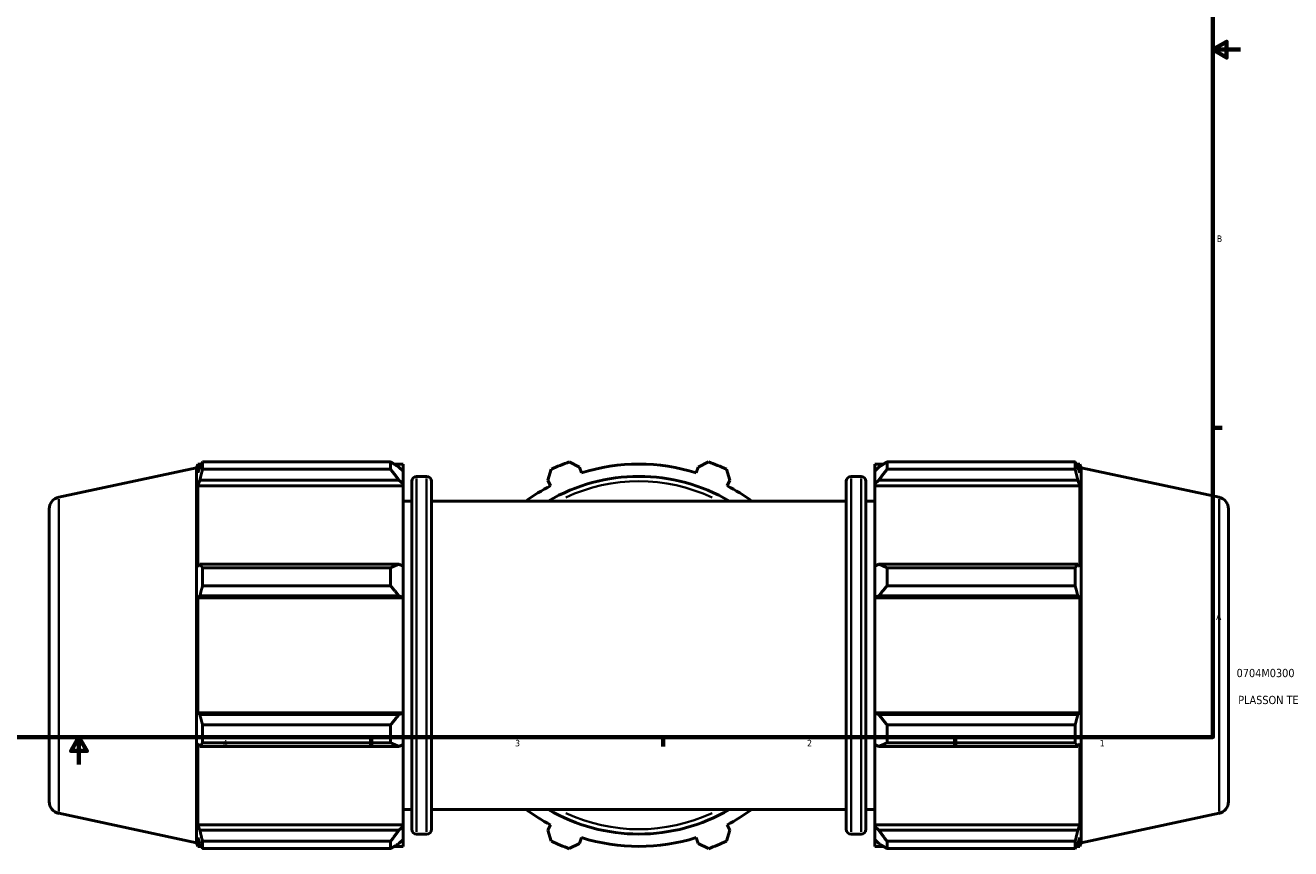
# Model space of a CAD drawing. Header units: inches. Extents: x -0.2 to 68, y -23.5 to 48.6.
# Tile 4 of 9: x 16.2 to 34.6, y -0.6 to 11.4. Entities that reach past the tile are written whole.
import ezdxf

# ---------------------------------------------------------------- set-up
doc = ezdxf.new("R2010")
doc.units = ezdxf.units.IN
doc.header["$MEASUREMENT"] = 0
for name, color, linetype, lineweight in [('Border (ANSI)', 7, 'Continuous', 70), ('Title (ANSI)', 7, 'Continuous', 50), ('Visible (ANSI)', 7, 'Continuous', 50), ('Visible Narrow (ANSI)', 7, 'Continuous', 35)]:
    doc.layers.add(name, color=color, linetype=linetype, lineweight=lineweight)
doc.styles.add('Note Text (ANSI)', font='tahoma.ttf')
doc.styles.add('Text Style29', font='tahoma.ttf')

# ---------------------------------------------------------------- blocks, each defined once
blk = doc.blocks.new('Borders Default Border')
at = {"layer": 'Border (ANSI)'}
for p, q in [((33.5, 5.5), (33.634, 5.5)), ((21.25, 1), (21.25, 0.866)), ((25.5, 1), (25.5, 0.866)), ((29.75, 1), (29.75, 0.866))]:
    blk.add_line(p, q, dxfattribs=at)
at = {"layer": 'Border (ANSI)', "flags": 128}
for points in [[(0.5, 1), (0.5, 21), (33.5, 21), (33.5, 1), (0.5, 1)], [(33.9, 11), (33.5, 11), (33.7, 11.115), (33.7, 10.885), (33.5, 11)], [(17, 0.6), (17, 1), (16.885, 0.8), (17.115, 0.8), (17, 1)]]:
    blk.add_lwpolyline(points, dxfattribs=at)
at = {"layer": 'Border (ANSI)', "color": 5, "true_color": 0x0000ff, "char_height": 0.0945, "attachment_point": 7, "style": 'Note Text (ANSI)'}
for s, insert in [('B', (33.558, 8.203)), ('A', (33.547, 2.703)), ('4', (19.092, 0.866)), ('3', (23.346, 0.864)), ('2', (27.596, 0.866)), ('1', (31.854, 0.866))]:
    blk.add_mtext(s, dxfattribs=dict(at, insert=insert))
blk = doc.blocks.new('Title Blocks ANSI - Large')
at = {"layer": 'Title (ANSI)', "color": 5, "true_color": 0x0000ff, "style": 'Text Style29'}
for tag, p in [('PART_NUMBER_001', (0.345, 0.873)), ('DESCRIPTION_001', (0.369, 0.481))]:
    blk.add_attdef(tag, p, '', height=0.12, dxfattribs=at)

msp = doc.modelspace()

# ---------------------------------------------------------------- linework, layer by layer
at = {"layer": 'Visible (ANSI)'}
for p, q in [((18.798, 5.004), (21.535, 5.004)), ((18.798, 5.004), (18.798, 4.896)), ((21.535, 4.896), (21.535, 5.004)), ((24.134, 5.004), (24.284, 4.928)), ((26.01, 4.928), (26.159, 5.004)), ((28.758, 5.004), (28.758, 4.896)), ((28.758, 5.004), (31.496, 5.004)), ((31.496, 4.896), (31.496, 5.004)), ((16.705, 4.49), (18.712, 4.917)), ((18.712, 4.917), (18.73, 4.972)), ((18.712, 4.917), (18.712, -0.535)), ((18.73, 4.972), (18.73, 4.843)), ((18.781, 4.972), (18.73, 4.972)), ((18.759, 4.928), (18.73, 4.843)), ((21.535, 4.896), (18.798, 4.896)), ((21.715, 4.972), (21.588, 4.972)), ((21.715, 4.871), (21.655, 4.928)), ((21.715, 4.871), (21.715, 4.972)), ((21.715, 4.871), (21.715, 4.684)), ((22.059, 4.792), (21.913, 4.792)), ((23.821, 4.737), (23.873, 4.896)), ((24.311, 4.843), (24.284, 4.928)), ((26.01, 4.928), (25.983, 4.843)), ((26.42, 4.896), (26.472, 4.737)), ((28.235, 4.792), (28.381, 4.792)), ((28.579, 4.972), (28.579, 4.871)), ((28.579, 4.972), (28.706, 4.972)), ((28.639, 4.928), (28.579, 4.871)), ((28.579, 4.684), (28.579, 4.871)), ((31.496, 4.896), (28.758, 4.896)), ((31.513, 4.972), (31.564, 4.972)), ((31.564, 4.843), (31.535, 4.928)), ((31.564, 4.843), (31.564, 4.972)), ((31.582, 4.917), (31.564, 4.972)), ((31.582, -0.535), (31.582, 4.917)), ((33.589, 4.49), (31.582, 4.917)), ((18.73, 4.657), (18.759, 4.737)), ((18.73, 4.657), (18.73, 3.475)), ((21.715, 4.657), (18.73, 4.657)), ((18.759, 4.737), (21.655, 4.737)), ((21.655, 4.737), (21.715, 4.684)), ((21.715, 4.684), (21.715, 4.657)), ((21.715, 3.489), (21.715, 4.657)), ((21.843, -0.341), (21.843, 4.722)), ((22.129, 4.722), (22.129, -0.341)), ((23.821, 4.737), (23.863, 4.657)), ((26.431, 4.657), (26.472, 4.737)), ((28.165, -0.341), (28.165, 4.722)), ((28.451, 4.722), (28.451, -0.341)), ((28.579, 4.684), (28.639, 4.737)), ((28.579, 4.657), (28.579, 4.684)), ((28.579, 4.657), (28.579, 3.489)), ((28.579, 4.657), (31.564, 4.657)), ((28.639, 4.737), (31.535, 4.737)), ((31.535, 4.737), (31.564, 4.657)), ((31.564, 3.475), (31.564, 4.657)), ((21.843, 4.433), (21.715, 4.433)), ((28.165, 4.433), (22.129, 4.433)), ((28.451, 4.433), (28.579, 4.433)), ((16.567, 0.062), (16.567, 4.319)), ((33.727, 4.319), (33.727, 0.062)), ((18.759, 3.516), (18.73, 3.475)), ((21.655, 3.516), (18.759, 3.516)), ((21.715, 3.489), (21.655, 3.516)), ((28.639, 3.516), (28.579, 3.489)), ((31.535, 3.516), (28.639, 3.516)), ((31.564, 3.475), (31.535, 3.516)), ((18.798, 3.464), (21.535, 3.464)), ((18.798, 3.464), (18.798, 3.203)), ((21.535, 3.203), (21.535, 3.464)), ((21.715, 3.489), (21.715, 3.036)), ((28.579, 3.036), (28.579, 3.489)), ((28.758, 3.464), (28.758, 3.203)), ((28.758, 3.464), (31.496, 3.464)), ((31.496, 3.203), (31.496, 3.464)), ((21.535, 3.203), (18.798, 3.203)), ((31.496, 3.203), (28.758, 3.203)), ((18.73, 3.027), (18.759, 3.054)), ((18.73, 3.027), (18.73, 1.355)), ((21.715, 3.027), (18.73, 3.027)), ((18.759, 3.054), (21.655, 3.054)), ((21.655, 3.054), (21.715, 3.036)), ((21.715, 3.036), (21.715, 3.027)), ((21.715, 1.355), (21.715, 3.027)), ((28.579, 3.036), (28.639, 3.054)), ((28.579, 3.027), (28.579, 3.036)), ((28.579, 3.027), (28.579, 1.355)), ((28.579, 3.027), (31.564, 3.027)), ((28.639, 3.054), (31.535, 3.054)), ((31.535, 3.054), (31.564, 3.027)), ((31.564, 1.355), (31.564, 3.027)), ((18.759, 1.328), (18.73, 1.355)), ((21.715, 1.355), (18.73, 1.355)), ((21.655, 1.328), (18.759, 1.328)), ((21.715, 1.346), (21.655, 1.328)), ((21.715, 1.355), (21.715, 1.346)), ((21.715, 1.346), (21.715, 0.893)), ((28.579, 1.346), (28.579, 1.355)), ((28.579, 1.355), (31.564, 1.355)), ((28.579, 0.893), (28.579, 1.346)), ((28.639, 1.328), (28.579, 1.346)), ((31.535, 1.328), (28.639, 1.328)), ((31.564, 1.355), (31.535, 1.328)), ((18.798, 1.178), (21.535, 1.178)), ((18.798, 1.178), (18.798, 0.917)), ((21.535, 0.917), (21.535, 1.178)), ((28.758, 1.178), (28.758, 0.917)), ((28.758, 1.178), (31.496, 1.178)), ((31.496, 0.917), (31.496, 1.178)), ((18.73, 0.907), (18.73, -0.276)), ((18.73, 0.907), (18.759, 0.866)), ((18.759, 0.866), (21.655, 0.866)), ((21.535, 0.917), (18.798, 0.917)), ((21.655, 0.866), (21.715, 0.893)), ((21.715, -0.276), (21.715, 0.893)), ((28.579, 0.893), (28.639, 0.866)), ((28.579, 0.893), (28.579, -0.276)), ((28.639, 0.866), (31.535, 0.866)), ((31.496, 0.917), (28.758, 0.917)), ((31.535, 0.866), (31.564, 0.907)), ((31.564, -0.276), (31.564, 0.907)), ((16.705, -0.108), (18.712, -0.535)), ((21.843, -0.052), (21.715, -0.052)), ((28.165, -0.052), (22.129, -0.052)), ((28.451, -0.052), (28.579, -0.052)), ((33.589, -0.108), (31.582, -0.535)), ((18.759, -0.355), (18.73, -0.276)), ((21.715, -0.276), (18.73, -0.276)), ((21.655, -0.355), (18.759, -0.355)), ((21.715, -0.302), (21.655, -0.355)), ((21.715, -0.276), (21.715, -0.302)), ((21.715, -0.302), (21.715, -0.49)), ((23.863, -0.276), (23.821, -0.355)), ((23.873, -0.514), (23.821, -0.355)), ((26.472, -0.355), (26.42, -0.514)), ((26.472, -0.355), (26.431, -0.276)), ((28.579, -0.302), (28.579, -0.276)), ((28.579, -0.276), (31.564, -0.276)), ((28.579, -0.49), (28.579, -0.302)), ((28.639, -0.355), (28.579, -0.302)), ((31.535, -0.355), (28.639, -0.355)), ((31.564, -0.276), (31.535, -0.355)), ((18.712, -0.535), (18.73, -0.59)), ((18.73, -0.461), (18.73, -0.59)), ((18.73, -0.461), (18.759, -0.547)), ((18.798, -0.514), (21.535, -0.514)), ((18.798, -0.514), (18.798, -0.622)), ((21.535, -0.622), (21.535, -0.514)), ((21.655, -0.547), (21.715, -0.49)), ((21.715, -0.59), (21.715, -0.49)), ((22.059, -0.41), (21.913, -0.41)), ((24.284, -0.547), (24.134, -0.622)), ((24.284, -0.547), (24.311, -0.461)), ((25.983, -0.461), (26.01, -0.547)), ((26.159, -0.622), (26.01, -0.547)), ((28.235, -0.41), (28.381, -0.41)), ((28.579, -0.49), (28.639, -0.547)), ((28.579, -0.49), (28.579, -0.59)), ((28.758, -0.514), (28.758, -0.622)), ((28.758, -0.514), (31.496, -0.514)), ((31.496, -0.622), (31.496, -0.514)), ((31.535, -0.547), (31.564, -0.461)), ((31.564, -0.59), (31.564, -0.461)), ((31.582, -0.535), (31.564, -0.59)), ((18.781, -0.59), (18.73, -0.59)), ((21.535, -0.622), (18.798, -0.622)), ((21.715, -0.59), (21.588, -0.59)), ((28.579, -0.59), (28.706, -0.59)), ((31.496, -0.622), (28.758, -0.622)), ((31.513, -0.59), (31.564, -0.59))]:
    msp.add_line(p, q, dxfattribs=at)
for centre, radius, start, end in [((25.147, 2.191), 2.99, 109.792, 115.208), ((25.147, 2.191), 2.99, 64.792, 70.208), ((21.913, 4.722), 0.0698, 90, 180), ((22.059, 4.722), 0.0698, 0, 90), ((25.147, 2.191), 2.601, 59.5497, 120.4503), ((25.147, 2.191), 2.781, 72.5, 107.5), ((28.235, 4.722), 0.0698, 90, 180), ((28.381, 4.722), 0.0698, 0, 90), ((25.147, 2.191), 2.781, 117.5, 126.2493), ((25.147, 2.191), 2.781, 53.7507, 62.5), ((16.741, 4.319), 0.175, 102, 180), ((33.552, 4.319), 0.175, 0, 78), ((16.741, 0.062), 0.175, 180, 258), ((33.552, 0.062), 0.175, 282, 0), ((25.147, 2.191), 2.781, 233.7507, 242.5), ((25.147, 2.191), 2.601, 239.5497, 300.4503), ((25.147, 2.191), 2.781, 297.5, 306.2493), ((21.913, -0.341), 0.0698, 180, 270), ((22.059, -0.341), 0.0698, 270, 0), ((28.235, -0.341), 0.0698, 180, 270), ((28.381, -0.341), 0.0698, 270, 0), ((25.147, 2.191), 2.99, 244.792, 250.208), ((25.147, 2.191), 2.781, 252.5, 287.5), ((25.147, 2.191), 2.99, 289.792, 295.208)]:
    msp.add_arc(centre, radius, start, end, dxfattribs=at)
for points, weights in [([(18.759, 4.928), (18.777, 4.966), (18.798, 5.004)], [1.00108659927, 1.00095178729, 1]), ([(21.655, 4.928), (21.598, 4.966), (21.535, 5.004)], [1.00621965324, 1.0119019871, 1.01678570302]), ([(28.758, 5.004), (28.696, 4.966), (28.639, 4.928)], [1.01678570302, 1.0119019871, 1.00621965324]), ([(31.496, 5.004), (31.516, 4.966), (31.535, 4.928)], [1, 1.00095178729, 1.00108659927]), ([(18.798, 4.896), (18.777, 4.815), (18.759, 4.737)], [1, 1.00095178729, 1.00108659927]), ([(21.535, 4.896), (21.598, 4.815), (21.655, 4.737)], [1.01678570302, 1.0119019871, 1.00621965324]), ([(28.639, 4.737), (28.696, 4.815), (28.758, 4.896)], [1.00621965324, 1.0119019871, 1.01678570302]), ([(31.535, 4.737), (31.516, 4.815), (31.496, 4.896)], [1.00108659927, 1.00095178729, 1]), ([(18.759, 3.516), (18.777, 3.491), (18.798, 3.464)], [1.00108659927, 1.00095178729, 1]), ([(21.655, 3.516), (21.598, 3.491), (21.535, 3.464)], [1.00621965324, 1.0119019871, 1.01678570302]), ([(28.758, 3.464), (28.696, 3.491), (28.639, 3.516)], [1.01678570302, 1.0119019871, 1.00621965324]), ([(31.496, 3.464), (31.516, 3.491), (31.535, 3.516)], [1, 1.00095178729, 1.00108659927]), ([(18.798, 3.203), (18.777, 3.127), (18.759, 3.054)], [1, 1.00095178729, 1.00108659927]), ([(21.535, 3.203), (21.598, 3.127), (21.655, 3.054)], [1.01678570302, 1.0119019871, 1.00621965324]), ([(28.639, 3.054), (28.696, 3.127), (28.758, 3.203)], [1.00621965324, 1.0119019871, 1.01678570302]), ([(31.535, 3.054), (31.516, 3.127), (31.496, 3.203)], [1.00108659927, 1.00095178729, 1]), ([(18.759, 1.328), (18.777, 1.255), (18.798, 1.178)], [1.00108659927, 1.00095178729, 1]), ([(21.655, 1.328), (21.598, 1.255), (21.535, 1.178)], [1.00621965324, 1.0119019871, 1.01678570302]), ([(28.758, 1.178), (28.696, 1.255), (28.639, 1.328)], [1.01678570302, 1.0119019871, 1.00621965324]), ([(31.496, 1.178), (31.516, 1.255), (31.535, 1.328)], [1, 1.00095178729, 1.00108659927]), ([(18.798, 0.917), (18.777, 0.891), (18.759, 0.866)], [1, 1.00095178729, 1.00108659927]), ([(21.535, 0.917), (21.598, 0.891), (21.655, 0.866)], [1.01678570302, 1.0119019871, 1.00621965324]), ([(28.639, 0.866), (28.696, 0.891), (28.758, 0.917)], [1.00621965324, 1.0119019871, 1.01678570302]), ([(31.535, 0.866), (31.516, 0.891), (31.496, 0.917)], [1.00108659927, 1.00095178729, 1]), ([(18.759, -0.355), (18.777, -0.433), (18.798, -0.514)], [1.00108659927, 1.00095178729, 1]), ([(21.655, -0.355), (21.598, -0.433), (21.535, -0.514)], [1.00621965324, 1.0119019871, 1.01678570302]), ([(28.758, -0.514), (28.696, -0.433), (28.639, -0.355)], [1.01678570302, 1.0119019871, 1.00621965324]), ([(31.496, -0.514), (31.516, -0.433), (31.535, -0.355)], [1, 1.00095178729, 1.00108659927]), ([(18.798, -0.622), (18.777, -0.584), (18.759, -0.547)], [1, 1.00095178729, 1.00108659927]), ([(21.535, -0.622), (21.598, -0.584), (21.655, -0.547)], [1.01678570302, 1.0119019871, 1.00621965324]), ([(28.639, -0.547), (28.696, -0.584), (28.758, -0.622)], [1.00621965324, 1.0119019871, 1.01678570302]), ([(31.535, -0.547), (31.516, -0.584), (31.496, -0.622)], [1.00108659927, 1.00095178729, 1])]:
    msp.add_rational_spline(points, weights, degree=2, dxfattribs=at)
at = {"layer": 'Visible Narrow (ANSI)'}
for p, q in [((21.913, 4.76), (21.913, -0.378)), ((22.059, -0.378), (22.059, 4.76)), ((28.235, 4.76), (28.235, -0.378)), ((28.381, -0.378), (28.381, 4.76)), ((16.705, 4.462), (16.705, -0.08)), ((33.589, -0.08), (33.589, 4.462))]:
    msp.add_line(p, q, dxfattribs=at)
for start, end in [(65.121, 114.879), (245.121, 294.879)]:
    msp.add_arc((25.147, 2.191), 2.531, start, end, dxfattribs=at)

# ---------------------------------------------------------------- block references
msp.add_blockref('Borders Default Border', (0, 0))
msp.add_blockref('Title Blocks ANSI - Large', (33.5, 1)).add_auto_attribs({'PART_NUMBER_001': '0704M0300', 'DESCRIPTION_001': "PLASSON TEE 3'' - 3'' - 3''"})

doc.saveas('drawing.dxf')
